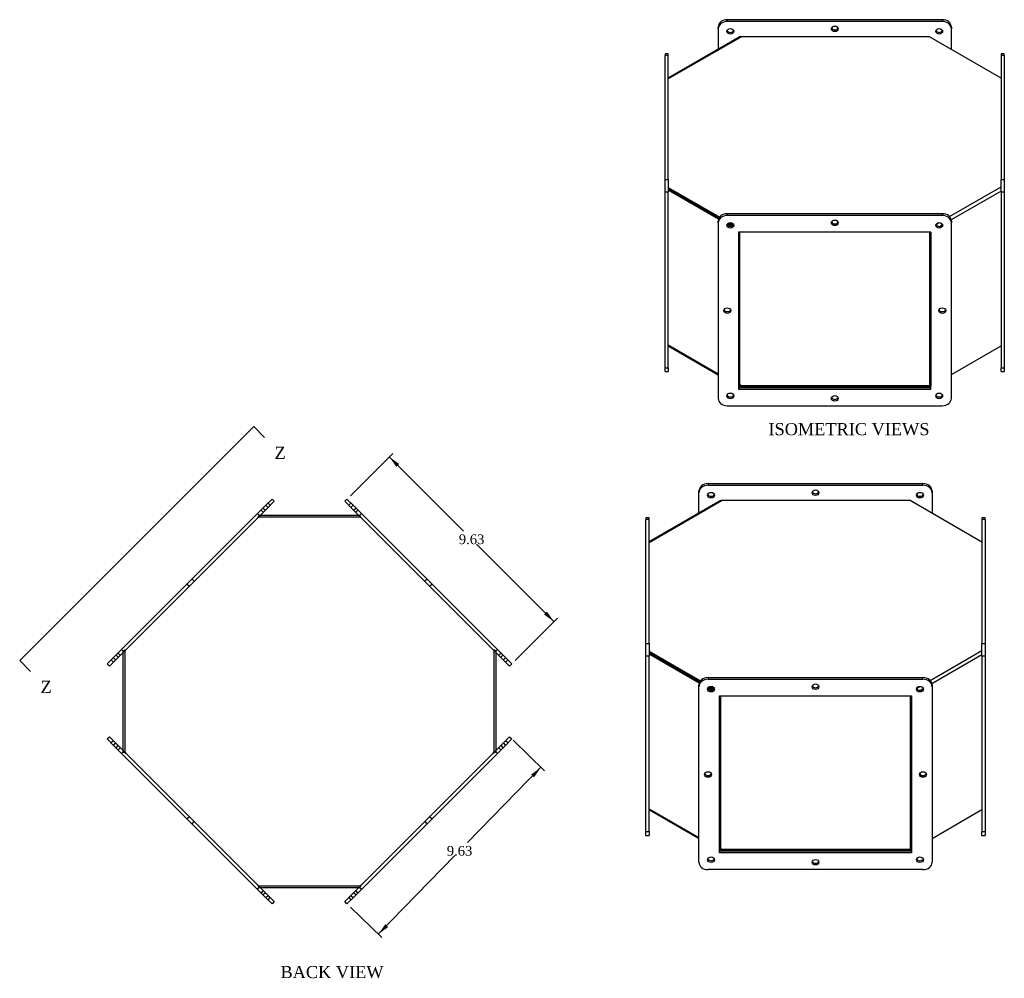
# Model space of a CAD drawing. Header units: inches. Extents: x 2.6 to 87.6, y 0.8 to 58.9.
# Tile 3 of 3: x 46.9 to 87.6, y 19.3 to 58.9. Entities that reach past the tile are written whole.
import ezdxf
from ezdxf.enums import TextEntityAlignment as Align
from ezdxf.lldxf.tags import DXFTag

# ---------------------------------------------------------------- set-up
doc = ezdxf.new("R2010")
doc.units = ezdxf.units.IN
doc.header["$MEASUREMENT"] = 0
doc.layers.get('0').update_dxf_attribs({"linetype": 'CONTINUOUS'})
for name, color, linetype in [('COM43353', 7, 'CONTINUOUS'), ('COM52964', 7, 'CONTINUOUS'), ('DEFAULT', 7, 'CONTINUOUS')]:
    doc.layers.add(name, color=color, linetype=linetype)
doc.styles.add('SEACAD_TIMES_NEW_ROMAN', font='times.ttf')
tags = doc.linetypes.add('CENTER2', pattern=[1.125, 0.75, -0.125, 0.125, -0.125]).pattern_tags.tags
tags[10:11] = [DXFTag(74, 4), DXFTag(75, 0), DXFTag(340, '0'), DXFTag(46, 0.0), DXFTag(50, 0.0), DXFTag(44, 0.0), DXFTag(45, 0.0)]
tags[8:9] = [DXFTag(74, 4), DXFTag(75, 0), DXFTag(340, '0'), DXFTag(46, 0.0), DXFTag(50, 0.0), DXFTag(44, 0.0), DXFTag(45, 0.0)]
tags[6:7] = [DXFTag(74, 4), DXFTag(75, 0), DXFTag(340, '0'), DXFTag(46, 0.0), DXFTag(50, 0.0), DXFTag(44, 0.0), DXFTag(45, 0.0)]
tags[4:5] = [DXFTag(74, 4), DXFTag(75, 0), DXFTag(340, '0'), DXFTag(46, 0.0), DXFTag(50, 0.0), DXFTag(44, 0.0), DXFTag(45, 0.0)]
tags = doc.linetypes.add('HIDDEN2', pattern=[0.1875, 0.125, -0.0625]).pattern_tags.tags
tags[6:7] = [DXFTag(74, 4), DXFTag(75, 0), DXFTag(340, '0'), DXFTag(46, 0.0), DXFTag(50, 0.0), DXFTag(44, 0.0), DXFTag(45, 0.0)]
tags[4:5] = [DXFTag(74, 4), DXFTag(75, 0), DXFTag(340, '0'), DXFTag(46, 0.0), DXFTag(50, 0.0), DXFTag(44, 0.0), DXFTag(45, 0.0)]

# ---------------------------------------------------------------- blocks, each defined once
blk = doc.blocks.new('SE1')
at = {"color": 136, "linetype": 'Continuous', "style": 'SEACAD_TIMES_NEW_ROMAN'}
blk.add_text('Z', height=0.5, dxfattribs=at).set_placement((47.786, 31.623), align=Align.TOP_LEFT)
blk = doc.blocks.new('SE2')
at = {"color": 136, "linetype": 'Continuous', "style": 'SEACAD_TIMES_NEW_ROMAN'}
blk.add_text('Z', height=0.5, dxfattribs=at).set_placement((57.449, 41.286), align=Align.TOP_LEFT)
blk = doc.blocks.new('SEANNOT_GROUP1')
at = {"linetype": 'Continuous'}
blk.add_hatch(color=136, dxfattribs=at).paths.add_polyline_path([(47.271, 32.083), (47.374, 32.009), (47.301, 32.113)])
at = {"color": 136, "linetype": 'Continuous'}
blk.add_lwpolyline([(46.926, 32.458), (47.374, 32.009)], dxfattribs=at)
blk = doc.blocks.new('SEANNOT_GROUP2')
at = {"linetype": 'Continuous'}
blk.add_hatch(color=136, dxfattribs=at).paths.add_polyline_path([(56.934, 41.746), (57.037, 41.672), (56.964, 41.776)])
at = {"color": 136, "linetype": 'Continuous'}
blk.add_lwpolyline([(56.589, 42.121), (57.037, 41.672)], dxfattribs=at)
blk = doc.blocks.new('SE')
at = {"layer": 'DEFAULT', "color": 7, "linetype": 'CENTER2'}
blk.add_line((46.926, 32.458), (56.589, 42.121), dxfattribs=at)
at = {"layer": 'DEFAULT'}
for name in ['SEANNOT_GROUP2', 'SE2', 'SEANNOT_GROUP1', 'SE1']:
    blk.add_blockref(name, (0, 0), dxfattribs=at)
blk = doc.blocks.new('GDIMGGROUP8')
at = {"layer": 'DEFAULT', "linetype": 'Continuous'}
for points in [[(62.599, 40.576), (62.186, 40.871), (62.481, 40.459)], [(68.698, 34.478), (68.58, 34.36), (68.992, 34.065)]]:
    blk.add_hatch(color=136, dxfattribs=at).paths.add_polyline_path(points)
at = {"layer": 'DEFAULT', "color": 136, "linetype": 'Continuous'}
for p, q in [((60.58, 39.265), (62.328, 41.013)), ((62.186, 40.871), (65.249, 37.808)), ((65.789, 37.268), (68.992, 34.065)), ((67.386, 32.459), (69.134, 34.207))]:
    blk.add_line(p, q, dxfattribs=at)
at = {"layer": 'DEFAULT', "color": 136, "linetype": 'Continuous', "style": 'SEACAD_TIMES_NEW_ROMAN'}
blk.add_text('9.63', height=0.4, dxfattribs=at).set_placement((65.058, 37.668), align=Align.TOP_LEFT)
blk = doc.blocks.new('GDIMGGROUP9')
at = {"layer": 'DEFAULT', "linetype": 'Continuous'}
for points in [[(68.161, 27.635), (68.451, 28.052), (68.042, 27.752)], [(62.142, 21.457), (62.022, 21.574), (61.733, 21.157)]]:
    blk.add_hatch(color=136, dxfattribs=at).paths.add_polyline_path(points)
at = {"layer": 'DEFAULT', "color": 136, "linetype": 'Continuous'}
for p, q in [((67.3, 29.173), (68.594, 27.912)), ((68.451, 28.052), (65.423, 24.945)), ((64.897, 24.405), (61.733, 21.157)), ((60.582, 22.279), (61.876, 21.018))]:
    blk.add_line(p, q, dxfattribs=at)
at = {"layer": 'DEFAULT', "color": 136, "linetype": 'Continuous', "style": 'SEACAD_TIMES_NEW_ROMAN'}
blk.add_text('9.63', height=0.4, dxfattribs=at).set_placement((64.561, 24.805), align=Align.TOP_LEFT)

msp = doc.modelspace()

# ---------------------------------------------------------------- linework, layer by layer
at = {"layer": 'COM43353', "color": 7, "linetype": 'Continuous'}
for p, q in [((75.771, 58.543), (75.771, 58.616)), ((85.021, 58.922), (76.146, 58.922)), ((76.146, 58.922), (76.146, 58.85)), ((85.021, 58.85), (76.146, 58.85)), ((85.021, 58.85), (85.021, 58.922)), ((85.396, 58.616), (85.396, 58.543)), ((75.771, 58.543), (75.771, 57.705)), ((85.396, 57.698), (85.396, 58.543)), ((73.583, 57.511), (73.583, 57.442)), ((73.708, 57.511), (73.583, 57.511)), ((73.583, 52.318), (73.583, 57.442)), ((73.708, 57.442), (73.583, 57.442)), ((73.708, 57.442), (73.708, 57.511)), ((73.708, 52.318), (73.708, 57.442)), ((87.458, 57.511), (87.458, 57.442)), ((87.583, 57.511), (87.458, 57.511)), ((87.458, 57.442), (87.458, 52.318)), ((87.583, 57.442), (87.458, 57.442)), ((87.583, 57.442), (87.583, 57.511)), ((87.583, 57.442), (87.583, 52.318)), ((73.583, 51.796), (73.583, 52.318)), ((73.583, 52.318), (73.708, 52.318)), ((73.708, 52.318), (73.708, 51.796)), ((87.458, 51.796), (87.458, 52.318)), ((87.458, 52.318), (87.583, 52.318)), ((87.583, 52.318), (87.583, 51.796)), ((73.583, 44.549), (73.583, 51.796)), ((73.708, 51.796), (73.583, 51.796)), ((73.708, 44.549), (73.708, 51.796)), ((87.458, 51.796), (87.458, 44.549)), ((87.583, 51.796), (87.458, 51.796)), ((87.583, 51.796), (87.583, 44.549)), ((85.021, 50.911), (76.146, 50.911)), ((76.146, 50.911), (76.146, 50.839)), ((85.021, 50.839), (76.146, 50.839)), ((85.021, 50.839), (85.021, 50.911)), ((75.771, 50.533), (75.771, 50.605)), ((75.771, 50.533), (75.771, 43.286)), ((85.396, 50.605), (85.396, 50.533)), ((85.396, 43.286), (85.396, 50.533)), ((84.553, 50.15), (76.614, 50.15)), ((76.614, 50.15), (76.614, 43.668)), ((84.553, 43.668), (84.553, 50.15)), ((73.583, 44.549), (73.708, 44.549)), ((73.583, 44.391), (73.583, 44.549)), ((73.583, 44.391), (73.708, 44.391)), ((73.708, 44.549), (73.708, 44.391)), ((87.458, 44.391), (87.458, 44.549)), ((87.458, 44.549), (87.583, 44.549)), ((87.458, 44.391), (87.583, 44.391)), ((87.583, 44.549), (87.583, 44.391)), ((76.614, 43.74), (84.553, 43.74)), ((76.614, 43.668), (84.553, 43.668)), ((76.146, 42.98), (85.021, 42.98)), ((74.975, 39.39), (74.975, 39.463)), ((75.35, 39.769), (84.225, 39.769)), ((75.35, 39.769), (75.35, 39.697)), ((75.35, 39.697), (84.225, 39.697)), ((84.225, 39.697), (84.225, 39.769)), ((84.6, 39.463), (84.6, 39.39)), ((57.08, 38.859), (57.345, 39.124)), ((57.434, 39.035), (57.169, 38.77)), ((57.345, 39.124), (57.434, 39.035)), ((60.351, 39.035), (60.439, 39.124)), ((60.616, 38.77), (60.351, 39.035)), ((60.439, 39.124), (60.704, 38.859)), ((74.975, 38.552), (74.975, 39.39)), ((84.6, 39.39), (84.6, 38.545)), ((50.805, 32.583), (57.08, 38.859)), ((50.893, 32.495), (57.169, 38.77)), ((66.891, 32.495), (60.616, 38.77)), ((66.98, 32.583), (60.704, 38.859)), ((72.787, 38.358), (72.787, 38.289)), ((72.912, 38.358), (72.787, 38.358)), ((72.787, 33.165), (72.787, 38.289)), ((72.912, 38.289), (72.787, 38.289)), ((72.912, 38.289), (72.912, 38.358)), ((72.912, 33.165), (72.912, 38.289)), ((86.662, 38.358), (86.662, 38.289)), ((86.787, 38.358), (86.662, 38.358)), ((86.662, 38.289), (86.662, 33.165)), ((86.787, 38.289), (86.662, 38.289)), ((86.787, 38.289), (86.787, 38.358)), ((86.787, 38.289), (86.787, 33.165)), ((72.787, 32.643), (72.787, 33.165)), ((72.787, 33.165), (72.912, 33.165)), ((72.912, 33.165), (72.912, 32.643)), ((86.662, 32.643), (86.662, 33.165)), ((86.662, 33.165), (86.787, 33.165)), ((86.787, 33.165), (86.787, 32.643)), ((50.539, 32.318), (50.805, 32.583)), ((66.98, 32.583), (67.245, 32.318)), ((72.787, 25.396), (72.787, 32.643)), ((72.912, 32.643), (72.787, 32.643)), ((72.912, 25.396), (72.912, 32.643)), ((86.662, 32.643), (86.662, 25.396)), ((86.787, 32.643), (86.662, 32.643)), ((86.787, 32.643), (86.787, 25.396)), ((50.628, 32.229), (50.539, 32.318)), ((50.893, 32.495), (50.628, 32.229)), ((67.156, 32.229), (66.891, 32.495)), ((67.245, 32.318), (67.156, 32.229)), ((75.35, 31.758), (84.225, 31.758)), ((75.35, 31.758), (75.35, 31.686)), ((84.225, 31.686), (84.225, 31.758)), ((74.975, 31.38), (74.975, 31.452)), ((74.975, 24.133), (74.975, 31.38)), ((75.35, 31.686), (84.225, 31.686)), ((84.6, 31.452), (84.6, 31.38)), ((84.6, 31.38), (84.6, 24.133)), ((75.818, 30.998), (83.757, 30.998)), ((75.818, 24.515), (75.818, 30.998)), ((83.757, 30.998), (83.757, 24.515)), ((50.539, 29.224), (50.628, 29.313)), ((50.628, 29.313), (50.893, 29.047)), ((66.891, 29.047), (67.156, 29.313)), ((67.156, 29.313), (67.245, 29.224)), ((50.805, 28.959), (50.539, 29.224)), ((57.08, 22.683), (50.805, 28.959)), ((57.169, 22.772), (50.893, 29.047)), ((66.891, 29.047), (60.616, 22.772)), ((66.98, 28.959), (60.704, 22.683)), ((67.245, 29.224), (66.98, 28.959)), ((72.787, 25.396), (72.912, 25.396)), ((72.787, 25.238), (72.787, 25.396)), ((72.787, 25.238), (72.912, 25.238)), ((72.912, 25.396), (72.912, 25.238)), ((86.662, 25.238), (86.662, 25.396)), ((86.662, 25.396), (86.787, 25.396)), ((86.662, 25.238), (86.787, 25.238)), ((86.787, 25.396), (86.787, 25.238)), ((83.757, 24.588), (75.818, 24.588)), ((83.757, 24.515), (75.818, 24.515)), ((84.225, 23.827), (75.35, 23.827)), ((57.169, 22.772), (57.434, 22.507)), ((60.351, 22.507), (60.616, 22.772)), ((57.345, 22.418), (57.08, 22.683)), ((57.434, 22.507), (57.345, 22.418)), ((60.439, 22.418), (60.351, 22.507)), ((60.704, 22.683), (60.439, 22.418))]:
    msp.add_line(p, q, dxfattribs=at)
at = {"layer": 'COM43353', "color": 7, "linetype": 'HIDDEN2'}
for p, q in [((56.892, 38.671), (56.981, 38.582)), ((56.981, 38.759), (57.069, 38.671)), ((57.18, 38.781), (57.091, 38.87)), ((57.268, 38.87), (57.18, 38.958)), ((60.605, 38.958), (60.516, 38.87)), ((60.693, 38.87), (60.605, 38.781)), ((60.715, 38.671), (60.803, 38.759)), ((60.803, 38.582), (60.892, 38.671)), ((56.838, 38.439), (56.749, 38.528)), ((61.035, 38.528), (60.947, 38.439)), ((54.13, 35.732), (54.042, 35.82)), ((63.743, 35.82), (63.654, 35.732)), ((53.843, 35.621), (53.931, 35.533)), ((63.853, 35.533), (63.941, 35.621)), ((50.794, 32.572), (50.882, 32.484)), ((50.992, 32.594), (50.904, 32.682)), ((51.081, 32.682), (50.992, 32.771)), ((51.224, 32.826), (51.136, 32.914)), ((66.649, 32.914), (66.56, 32.826)), ((66.792, 32.771), (66.704, 32.682)), ((66.88, 32.682), (66.792, 32.594)), ((66.902, 32.484), (66.991, 32.572)), ((50.705, 32.484), (50.794, 32.395)), ((66.991, 32.395), (67.079, 32.484)), ((50.794, 29.147), (50.705, 29.058)), ((50.882, 29.058), (50.794, 28.97)), ((50.904, 28.86), (50.992, 28.948)), ((66.792, 28.948), (66.88, 28.86)), ((66.991, 28.97), (66.902, 29.058)), ((67.079, 29.058), (66.991, 29.147)), ((50.992, 28.771), (51.081, 28.86)), ((51.224, 28.717), (51.136, 28.628)), ((66.56, 28.717), (66.649, 28.628)), ((66.704, 28.86), (66.792, 28.771)), ((53.931, 26.009), (53.843, 25.921)), ((54.042, 25.722), (54.13, 25.81)), ((63.654, 25.81), (63.743, 25.722)), ((63.941, 25.921), (63.853, 26.009)), ((56.838, 23.103), (56.749, 23.014)), ((56.981, 22.96), (56.892, 22.871)), ((57.069, 22.871), (56.981, 22.783)), ((60.803, 22.783), (60.715, 22.871)), ((60.892, 22.871), (60.803, 22.96)), ((60.947, 23.103), (61.035, 23.014)), ((57.091, 22.673), (57.18, 22.761)), ((57.18, 22.584), (57.268, 22.673)), ((60.516, 22.673), (60.605, 22.584)), ((60.605, 22.761), (60.693, 22.673))]:
    msp.add_line(p, q, dxfattribs=at)
at = {"layer": 'COM43353', "color": 7, "linetype": 'Continuous'}
for centre, major_axis, start_param, end_param in [((76.146, 58.616), (-0.375, 0), 4.712389, 6.283185), ((76.146, 58.543), (0.375, 0), 1.570796, 3.141593), ((80.583, 58.616), (0.141, 0), 3.461574, 5.963204), ((85.021, 58.616), (-0.375, 0), 3.141593, 4.712389), ((85.021, 58.543), (0.375, 0), 0, 1.570796), ((76.271, 58.513), (0.141, 0), 3.461574, 5.963204), ((84.896, 58.513), (0.141, 0), 3.461574, 5.963204), ((76.146, 50.605), (-0.375, 0), 4.712389, 6.283185), ((76.146, 50.533), (0.375, 0), 1.570796, 3.141593), ((85.021, 50.605), (-0.375, 0), 3.141593, 4.712389), ((85.021, 50.533), (0.375, 0), 0, 1.570796), ((76.271, 50.503), (0.14, 0), 3.461574, 5.963204), ((80.583, 50.605), (0.141, 0), 3.461574, 5.963204), ((84.896, 50.503), (0.141, 0), 3.461574, 5.963204), ((76.146, 46.982), (0.14, 0), 3.461574, 5.963204), ((85.021, 46.982), (0.141, 0), 3.461574, 5.963204), ((76.146, 43.286), (-0.375, 0), 0, 1.570796), ((76.271, 43.46), (0.14, 0), 3.461574, 5.963204), ((80.583, 43.358), (0.141, 0), 3.461574, 5.963204), ((84.896, 43.46), (0.141, 0), 3.461574, 5.963204), ((85.021, 43.286), (-0.375, 0), 1.570796, 3.141593), ((75.35, 39.463), (-0.375, 0), 4.712389, 6.283185), ((75.35, 39.39), (0.375, 0), 1.570796, 3.141593), ((84.225, 39.463), (-0.375, 0), 3.141593, 4.712389), ((84.225, 39.39), (0.375, 0), 0, 1.570796), ((75.475, 39.361), (-0.141, 0), 0.319982, 2.821611), ((79.787, 39.463), (-0.14, 0), 0.319982, 2.821611), ((84.1, 39.361), (-0.141, 0), 0.319982, 2.821611), ((75.35, 31.452), (-0.375, 0), 4.712389, 6.283185), ((84.225, 31.452), (-0.375, 0), 3.141593, 4.712389), ((75.35, 31.38), (0.375, 0), 1.570796, 3.141593), ((75.475, 31.35), (-0.141, 0), 0.319982, 2.821611), ((79.787, 31.452), (-0.141, 0), 0.319982, 2.821611), ((84.1, 31.35), (-0.14, 0), 0.316058, 2.821611), ((84.225, 31.38), (0.375, 0), 0, 1.570796), ((75.35, 27.829), (-0.141, 0), 0.319982, 2.821611), ((84.225, 27.829), (-0.14, 0), 0.319982, 2.821611), ((75.35, 24.133), (-0.375, 0), 0, 1.570796), ((75.475, 24.307), (-0.141, 0), 0.319982, 2.821611), ((79.787, 24.205), (-0.14, 0), 0.319982, 2.821611), ((84.1, 24.307), (-0.14, 0), 0.319982, 2.821611), ((84.225, 24.133), (-0.375, 0), 1.570796, 3.141593)]:
    msp.add_ellipse(centre, major_axis=major_axis, ratio=0.816497, start_param=start_param, end_param=end_param, dxfattribs=at)
for centre, major_axis in [((76.271, 58.441), (0.141, 0)), ((80.583, 58.543), (0.141, 0)), ((84.896, 58.441), (0.141, 0)), ((76.271, 50.431), (0.141, 0)), ((80.583, 50.533), (0.141, 0)), ((84.896, 50.431), (0.141, 0)), ((76.146, 46.909), (0.141, 0)), ((85.021, 46.909), (0.141, 0)), ((76.271, 43.388), (0.141, 0)), ((80.583, 43.286), (0.141, 0)), ((84.896, 43.388), (0.141, 0)), ((79.787, 39.39), (-0.141, 0)), ((75.475, 39.288), (-0.141, 0)), ((84.1, 39.288), (-0.141, 0)), ((75.475, 31.278), (-0.141, 0)), ((79.787, 31.38), (-0.14, 0)), ((84.1, 31.278), (-0.14, 0)), ((75.35, 27.756), (-0.141, 0)), ((84.225, 27.756), (-0.14, 0)), ((75.475, 24.235), (-0.141, 0)), ((79.787, 24.133), (-0.14, 0)), ((84.1, 24.235), (-0.14, 0))]:
    msp.add_ellipse(centre, major_axis=major_axis, ratio=0.816497, dxfattribs=at)
at = {"layer": 'COM52964', "color": 7, "linetype": 'Continuous'}
for p, q in [((76.726, 58.22), (73.708, 56.478)), ((76.64, 58.207), (73.708, 56.514)), ((84.492, 58.22), (76.726, 58.22)), ((87.458, 56.507), (84.492, 58.22)), ((73.708, 51.994), (75.83, 50.769)), ((73.708, 51.935), (75.802, 50.727)), ((73.708, 51.928), (73.715, 51.932)), ((75.782, 50.679), (73.708, 51.877)), ((75.802, 50.727), (73.715, 51.932)), ((85.32, 50.789), (87.458, 52.024)), ((87.458, 51.847), (85.391, 50.654)), ((76.286, 50.389), (76.14, 50.473)), ((76.173, 50.513), (76.352, 50.409)), ((76.352, 50.409), (76.173, 50.513)), ((76.228, 50.54), (76.392, 50.445)), ((84.763, 50.467), (84.898, 50.545)), ((85.006, 50.431), (84.942, 50.394)), ((76.617, 43.812), (76.617, 50.15)), ((76.668, 43.842), (76.668, 50.15)), ((84.498, 50.15), (84.498, 43.812)), ((84.549, 50.15), (84.549, 43.783)), ((73.708, 45.492), (75.771, 44.301)), ((73.708, 45.455), (75.771, 44.264)), ((85.396, 44.271), (87.458, 45.462)), ((76.614, 43.814), (76.617, 43.812)), ((76.614, 43.778), (76.64, 43.763)), ((76.676, 43.825), (76.64, 43.763)), ((76.726, 43.808), (76.668, 43.842)), ((84.492, 43.808), (76.726, 43.808)), ((76.726, 43.808), (76.726, 43.749)), ((84.492, 43.749), (76.726, 43.749)), ((84.498, 43.812), (84.492, 43.808)), ((84.492, 43.808), (84.492, 43.749)), ((84.549, 43.783), (84.492, 43.749)), ((84.549, 43.783), (84.498, 43.812)), ((84.549, 43.783), (84.553, 43.785)), ((75.93, 39.067), (72.912, 37.325)), ((75.844, 39.054), (72.912, 37.361)), ((83.696, 39.067), (75.93, 39.067)), ((86.662, 37.354), (83.696, 39.067)), ((56.866, 38.468), (60.918, 38.468)), ((51.195, 28.745), (51.195, 32.797)), ((51.258, 32.859), (51.267, 32.859)), ((51.267, 32.869), (51.267, 28.673)), ((66.517, 28.673), (66.517, 32.869)), ((66.527, 32.859), (66.517, 32.859)), ((66.589, 32.797), (66.589, 28.745)), ((72.912, 32.841), (75.034, 31.617)), ((72.912, 32.783), (75.006, 31.574)), ((72.912, 32.775), (72.919, 32.779)), ((74.986, 31.526), (72.912, 32.724)), ((75.006, 31.574), (72.919, 32.779)), ((84.524, 31.636), (86.662, 32.871)), ((86.662, 32.694), (84.595, 31.501)), ((75.49, 31.236), (75.344, 31.32)), ((75.377, 31.36), (75.556, 31.256)), ((75.556, 31.256), (75.377, 31.36)), ((75.432, 31.387), (75.596, 31.292)), ((83.967, 31.314), (84.102, 31.392)), ((75.821, 24.659), (75.821, 30.998)), ((75.872, 24.689), (75.872, 30.998)), ((83.702, 30.998), (83.702, 24.659)), ((83.753, 30.998), (83.753, 24.63)), ((84.21, 31.278), (84.146, 31.241)), ((51.258, 28.683), (51.267, 28.683)), ((66.527, 28.683), (66.517, 28.683)), ((72.912, 26.339), (74.975, 25.148)), ((72.912, 26.302), (74.975, 25.111)), ((84.6, 25.119), (86.662, 26.309)), ((75.818, 24.661), (75.821, 24.659)), ((75.818, 24.625), (75.844, 24.61)), ((75.88, 24.672), (75.844, 24.61)), ((75.93, 24.655), (75.872, 24.689)), ((83.696, 24.655), (75.93, 24.655)), ((75.93, 24.655), (75.93, 24.597)), ((83.696, 24.597), (75.93, 24.597)), ((83.702, 24.659), (83.696, 24.655)), ((83.696, 24.655), (83.696, 24.597)), ((83.753, 24.63), (83.696, 24.597)), ((83.753, 24.63), (83.702, 24.659)), ((83.753, 24.63), (83.757, 24.632)), ((60.918, 23.074), (56.866, 23.074))]:
    msp.add_line(p, q, dxfattribs=at)
at = {"layer": 'COM52964', "color": 7, "linetype": 'HIDDEN2'}
for p, q in [((56.794, 38.396), (56.804, 38.396)), ((56.804, 38.468), (56.866, 38.468)), ((56.804, 38.468), (56.804, 38.436)), ((56.804, 38.385), (56.804, 38.436)), ((56.804, 38.396), (60.98, 38.396)), ((60.918, 38.468), (60.98, 38.468)), ((60.98, 38.436), (60.98, 38.468)), ((60.98, 38.385), (60.98, 38.436)), ((60.98, 38.396), (60.99, 38.396)), ((51.195, 32.859), (51.258, 32.859)), ((51.195, 32.797), (51.195, 32.859)), ((51.267, 32.859), (51.278, 32.859)), ((66.507, 32.859), (66.517, 32.859)), ((66.589, 32.859), (66.527, 32.859)), ((66.589, 32.859), (66.589, 32.797)), ((51.195, 28.683), (51.195, 28.745)), ((51.195, 28.683), (51.258, 28.683)), ((51.278, 28.683), (51.267, 28.683)), ((66.517, 28.683), (66.507, 28.683)), ((66.589, 28.683), (66.527, 28.683)), ((66.589, 28.745), (66.589, 28.683)), ((56.804, 23.146), (56.794, 23.146)), ((56.804, 23.157), (56.804, 23.106)), ((60.98, 23.146), (56.804, 23.146)), ((56.804, 23.106), (56.804, 23.074)), ((56.866, 23.074), (56.804, 23.074)), ((60.98, 23.074), (60.918, 23.074)), ((60.98, 23.157), (60.98, 23.106)), ((60.99, 23.146), (60.98, 23.146)), ((60.98, 23.074), (60.98, 23.106))]:
    msp.add_line(p, q, dxfattribs=at)
at = {"layer": 'COM52964', "color": 7, "linetype": 'Continuous'}
for centre, radius, start, end in [((76.701, 58.096), 0.127, 78.5861, 118.8656), ((76.701, 43.874), 0.127, 241.1344, 281.4139), ((76.743, 43.943), 0.136, 240.2621, 262.7287), ((75.905, 38.943), 0.127, 78.5861, 118.8656), ((75.905, 24.721), 0.127, 241.1344, 281.4139), ((75.947, 24.79), 0.136, 240.2621, 262.7287)]:
    msp.add_arc(centre, radius, start, end, dxfattribs=at)
at = {"layer": 'COM52964', "color": 7, "linetype": 'HIDDEN2'}
for centre, radius, start, end in [((57.305, 38.086), 0.612, 145.0483, 153.3785), ((56.962, 38.049), 0.372, 115.2028, 123.2485), ((60.479, 38.086), 0.612, 26.6215, 34.9517), ((60.822, 38.049), 0.372, 56.7515, 64.7972), ((51.577, 32.358), 0.612, 116.6215, 124.9517), ((51.614, 32.701), 0.372, 146.7515, 154.7972), ((66.17, 32.701), 0.372, 25.2028, 33.2485), ((66.207, 32.358), 0.612, 55.0483, 63.3785), ((51.577, 29.184), 0.612, 235.0483, 243.3785), ((51.614, 28.841), 0.372, 205.2028, 213.2485), ((66.17, 28.841), 0.372, 326.7515, 334.7972), ((66.207, 29.184), 0.612, 296.6215, 304.9517), ((56.962, 23.493), 0.372, 236.7515, 244.7972), ((57.305, 23.456), 0.612, 206.6215, 214.9517), ((60.822, 23.493), 0.372, 295.2028, 303.2485), ((60.479, 23.456), 0.612, 325.0483, 333.3785)]:
    msp.add_arc(centre, radius, start, end, dxfattribs=at)
at = {"layer": 'COM52964', "color": 7, "linetype": 'Continuous'}
for centre, major_axis in [((76.694, 43.856), (-0.054, -0.0935)), ((76.694, 43.856), (-0.018, -0.0312)), ((75.898, 24.703), (-0.054, -0.0935)), ((75.898, 24.703), (-0.018, -0.0312))]:
    msp.add_ellipse(centre, major_axis=major_axis, ratio=0.57735, start_param=5.497787, end_param=6.283185, dxfattribs=at)

# ---------------------------------------------------------------- block references
at = {"layer": 'DEFAULT'}
for name in ['SE', 'GDIMGGROUP8', 'GDIMGGROUP9']:
    msp.add_blockref(name, (0, 0), dxfattribs=at)

# ---------------------------------------------------------------- texts
at = {"layer": 'DEFAULT', "color": 136, "linetype": 'Continuous', "style": 'SEACAD_TIMES_NEW_ROMAN'}
for s, p in [('ISOMETRIC VIEWS', (77.845, 42.265)), ('BACK VIEW', (57.694, 19.849))]:
    msp.add_text(s, height=0.5, dxfattribs=at).set_placement(p, align=Align.TOP_LEFT)

doc.saveas('drawing.dxf')
